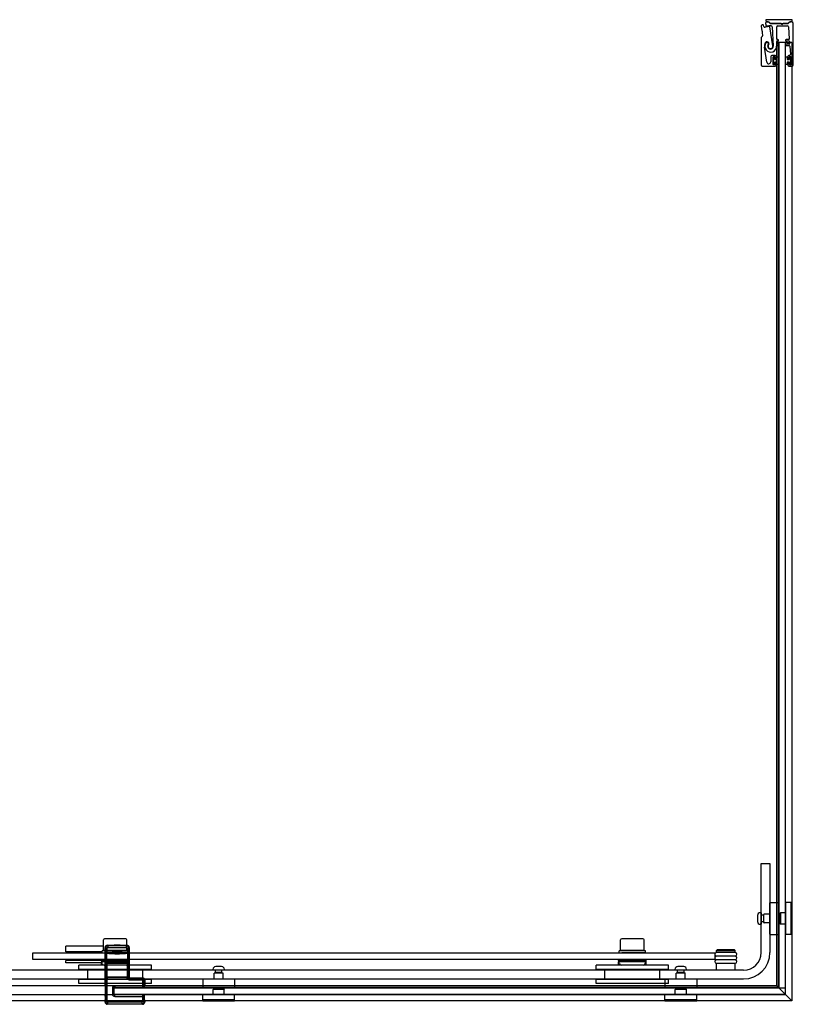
# Model space of a CAD drawing. Header units: millimetres. Extents: x 1646.79 to 1647.97, y 1054.03 to 1054.92.
# Tile 2 of 2: x 1647.27 to 1647.97, y 1054.03 to 1054.92. Entities that reach past the tile are written whole.
import ezdxf

# ---------------------------------------------------------------- set-up
doc = ezdxf.new("R2010")
doc.units = ezdxf.units.MM
doc.layers.add('SANINDUSA', color=3, linetype='CONTINUOUS')

msp = doc.modelspace()

# ---------------------------------------------------------------- linework, layer by layer
at = {"layer": 'SANINDUSA'}
for p, q in [((1647.94093, 1054.91515), (1647.94154, 1054.91084)), ((1647.94332, 1054.91493), (1647.94293, 1054.91618)), ((1647.94497, 1054.91748), (1647.9454, 1054.91549)), ((1647.94521, 1054.92106), (1647.94521, 1054.92006)), ((1647.96914, 1054.92106), (1647.94521, 1054.92106)), ((1647.9472, 1054.91899), (1647.9462, 1054.91899)), ((1647.94621, 1054.91906), (1647.94719, 1054.91906)), ((1647.94719, 1054.91899), (1647.9472, 1054.91899)), ((1647.94881, 1054.91778), (1647.9479, 1054.91869)), ((1647.94815, 1054.91866), (1647.94906, 1054.91777)), ((1647.95143, 1054.89724), (1647.9489, 1054.91446)), ((1647.94951, 1054.91758), (1647.9651, 1054.91758)), ((1647.95888, 1054.91749), (1647.94952, 1054.91749)), ((1647.95104, 1054.91446), (1647.95195, 1054.89707)), ((1647.95501, 1054.90342), (1647.95501, 1054.91448)), ((1647.95601, 1054.91548), (1647.96469, 1054.91548)), ((1647.95953, 1054.91693), (1647.95905, 1054.91741)), ((1647.96072, 1054.91741), (1647.96024, 1054.91693)), ((1647.96511, 1054.91749), (1647.9609, 1054.91749)), ((1647.96556, 1054.91777), (1647.96647, 1054.91867)), ((1647.96569, 1054.91455), (1647.96648, 1054.90346)), ((1647.96672, 1054.91869), (1647.96582, 1054.91778)), ((1647.96742, 1054.91906), (1647.96814, 1054.91906)), ((1647.96889, 1054.91898), (1647.96742, 1054.91898)), ((1647.96914, 1054.92006), (1647.96914, 1054.92106)), ((1647.97014, 1054.87998), (1647.97014, 1054.91773)), ((1647.94081, 1054.90447), (1647.94081, 1054.87998)), ((1647.94201, 1054.90608), (1647.9411, 1054.90518)), ((1647.94166, 1054.91064), (1647.94202, 1054.91037)), ((1647.94175, 1054.90936), (1647.94215, 1054.9065)), ((1647.94208, 1054.90995), (1647.9418, 1054.90958)), ((1647.946, 1054.88253), (1647.94387, 1054.89598)), ((1647.95501, 1054.89922), (1647.95501, 1054.90122)), ((1647.95542, 1054.90045), (1647.95512, 1054.90045)), ((1647.95512, 1054.04319), (1647.95512, 1054.90045)), ((1647.95542, 1054.90045), (1647.95577, 1054.90045)), ((1647.9555, 1054.89752), (1647.95619, 1054.89752)), ((1647.95619, 1054.90292), (1647.95551, 1054.90292)), ((1647.95551, 1054.90172), (1647.95619, 1054.90172)), ((1647.95619, 1054.89872), (1647.95551, 1054.89872)), ((1647.95627, 1054.90045), (1647.95577, 1054.90045)), ((1647.95627, 1054.90045), (1647.95661, 1054.90045)), ((1647.96317, 1054.90045), (1647.95661, 1054.90045)), ((1647.95661, 1054.0417), (1647.95661, 1054.90045)), ((1647.95689, 1054.90045), (1647.95689, 1054.04145)), ((1647.96289, 1054.90045), (1647.95689, 1054.90045)), ((1647.96289, 1054.04145), (1647.96289, 1054.90045)), ((1647.96317, 1054.03513), (1647.96317, 1054.90045)), ((1647.96317, 1054.90045), (1647.96347, 1054.90045)), ((1647.96447, 1054.90045), (1647.96347, 1054.90045)), ((1647.96598, 1054.90292), (1647.96359, 1054.90292)), ((1647.96359, 1054.90172), (1647.96613, 1054.90172)), ((1647.96628, 1054.89872), (1647.96359, 1054.89872)), ((1647.96359, 1054.89752), (1647.96643, 1054.89752)), ((1647.96447, 1054.90045), (1647.96767, 1054.90045)), ((1647.96663, 1054.90126), (1647.96678, 1054.89926)), ((1647.96693, 1054.89706), (1647.96746, 1054.88955)), ((1647.96867, 1054.90045), (1647.96767, 1054.90045)), ((1647.96867, 1054.90045), (1647.96867, 1054.02964)), ((1647.94964, 1054.88748), (1647.94964, 1054.88281)), ((1647.95364, 1054.88848), (1647.95064, 1054.88848)), ((1647.95194, 1054.88028), (1647.95194, 1054.88718)), ((1647.95209, 1054.88023), (1647.95209, 1054.88723)), ((1647.95209, 1054.88723), (1647.95309, 1054.88723)), ((1647.95224, 1054.88748), (1647.95294, 1054.88748)), ((1647.95309, 1054.88723), (1647.95309, 1054.88498)), ((1647.95324, 1054.88718), (1647.95324, 1054.88568)), ((1647.95464, 1054.88568), (1647.95464, 1054.88748)), ((1647.95509, 1054.88723), (1647.95689, 1054.88723)), ((1647.95509, 1054.88498), (1647.95509, 1054.88723)), ((1647.95689, 1054.88723), (1647.95689, 1054.88023)), ((1647.96289, 1054.88723), (1647.96469, 1054.88723)), ((1647.96289, 1054.88023), (1647.96289, 1054.88723)), ((1647.96469, 1054.88723), (1647.96469, 1054.88498)), ((1647.96514, 1054.88748), (1647.96514, 1054.88568)), ((1647.96647, 1054.88848), (1647.96614, 1054.88848)), ((1647.96654, 1054.88568), (1647.96654, 1054.88718)), ((1647.96669, 1054.88498), (1647.96669, 1054.88723)), ((1647.96669, 1054.88723), (1647.96769, 1054.88723)), ((1647.96684, 1054.88748), (1647.96754, 1054.88748)), ((1647.96769, 1054.88723), (1647.96769, 1054.88023)), ((1647.96784, 1054.88718), (1647.96784, 1054.88028)), ((1647.94181, 1054.87898), (1647.95364, 1054.87898)), ((1647.95309, 1054.88023), (1647.95209, 1054.88023)), ((1647.95294, 1054.87998), (1647.95224, 1054.87998)), ((1647.95309, 1054.88498), (1647.95509, 1054.88498)), ((1647.95509, 1054.88248), (1647.95309, 1054.88248)), ((1647.95309, 1054.88248), (1647.95309, 1054.88023)), ((1647.95324, 1054.88178), (1647.95324, 1054.88028)), ((1647.95354, 1054.88538), (1647.95434, 1054.88538)), ((1647.95434, 1054.88208), (1647.95354, 1054.88208)), ((1647.95464, 1054.87998), (1647.95464, 1054.88178)), ((1647.95509, 1054.88023), (1647.95509, 1054.88248)), ((1647.95689, 1054.88023), (1647.95509, 1054.88023)), ((1647.96469, 1054.88023), (1647.96289, 1054.88023)), ((1647.96469, 1054.88498), (1647.96669, 1054.88498)), ((1647.96469, 1054.88248), (1647.96469, 1054.88023)), ((1647.96669, 1054.88248), (1647.96469, 1054.88248)), ((1647.96514, 1054.88178), (1647.96514, 1054.87998)), ((1647.96544, 1054.88538), (1647.96624, 1054.88538)), ((1647.96624, 1054.88208), (1647.96544, 1054.88208)), ((1647.96614, 1054.87898), (1647.96914, 1054.87898)), ((1647.96654, 1054.88028), (1647.96654, 1054.88178)), ((1647.96669, 1054.88023), (1647.96669, 1054.88248)), ((1647.96769, 1054.88023), (1647.96669, 1054.88023)), ((1647.96754, 1054.87998), (1647.96684, 1054.87998)), ((1647.94089, 1054.15445), (1647.94889, 1054.15445)), ((1647.94089, 1054.07345), (1647.94089, 1054.15445)), ((1647.94889, 1054.15445), (1647.94889, 1054.07345)), ((1647.94889, 1054.09025), (1647.94889, 1054.11865)), ((1647.94919, 1054.11895), (1647.95659, 1054.11895)), ((1647.95689, 1054.11865), (1647.95689, 1054.09025)), ((1647.96289, 1054.11865), (1647.96289, 1054.09025)), ((1647.96779, 1054.11895), (1647.96319, 1054.11895)), ((1647.96789, 1054.11895), (1647.96789, 1054.08995)), ((1647.96889, 1054.11895), (1647.96789, 1054.11895)), ((1647.96889, 1054.11895), (1647.96889, 1054.08995)), ((1647.94089, 1054.1097), (1647.94015, 1054.1097)), ((1647.94089, 1054.1097), (1647.94089, 1054.0992)), ((1647.94295, 1054.10745), (1647.94089, 1054.10745)), ((1647.94295, 1054.10745), (1647.94295, 1054.10145)), ((1647.94326, 1054.10691), (1647.94295, 1054.10745)), ((1647.94339, 1054.10075), (1647.94339, 1054.10815)), ((1647.94889, 1054.10845), (1647.94369, 1054.10845)), ((1647.95789, 1054.10845), (1647.95689, 1054.10845)), ((1647.95789, 1054.10905), (1647.95839, 1054.10955)), ((1647.95789, 1054.10905), (1647.95789, 1054.09985)), ((1647.95839, 1054.10955), (1647.95839, 1054.09935)), ((1647.96289, 1054.10955), (1647.95839, 1054.10955)), ((1647.93759, 1054.10714), (1647.93759, 1054.10176)), ((1647.94089, 1054.0992), (1647.94015, 1054.0992)), ((1647.94295, 1054.10145), (1647.94089, 1054.10145)), ((1647.94326, 1054.10199), (1647.94295, 1054.10145)), ((1647.94889, 1054.10045), (1647.94369, 1054.10045)), ((1647.95789, 1054.10045), (1647.95689, 1054.10045)), ((1647.95789, 1054.09985), (1647.95839, 1054.09935)), ((1647.96289, 1054.09935), (1647.95839, 1054.09935)), ((1647.94919, 1054.08995), (1647.95659, 1054.08995)), ((1647.96779, 1054.08995), (1647.96319, 1054.08995)), ((1647.96889, 1054.08995), (1647.96789, 1054.08995)), ((1647.34316, 1054.07544), (1647.34316, 1054.08494)), ((1647.36346, 1054.08594), (1647.34416, 1054.08594)), ((1647.36446, 1054.07544), (1647.36446, 1054.08494)), ((1647.81316, 1054.07545), (1647.81316, 1054.08495)), ((1647.83346, 1054.08595), (1647.81416, 1054.08595)), ((1647.83446, 1054.07545), (1647.83446, 1054.08495)), ((1647.27881, 1054.07314), (1647.89881, 1054.07314)), ((1647.27881, 1054.06714), (1647.27881, 1054.07314)), ((1647.34316, 1054.07914), (1647.30881, 1054.07914)), ((1647.30881, 1054.07414), (1647.30881, 1054.07914)), ((1647.34181, 1054.07414), (1647.30881, 1054.07414)), ((1647.30931, 1054.07414), (1647.30931, 1054.07314)), ((1647.34181, 1054.07314), (1647.34181, 1054.07514)), ((1647.36446, 1054.07544), (1647.34316, 1054.07544)), ((1647.34459, 1054.0781), (1647.34499, 1054.0777)), ((1647.34459, 1054.04371), (1647.34459, 1054.0781)), ((1647.34467, 1054.07289), (1647.3447, 1054.0749)), ((1647.34467, 1054.07289), (1647.34617, 1054.07289)), ((1647.34467, 1054.07289), (1647.34467, 1054.06639)), ((1647.34471, 1054.0749), (1647.34499, 1054.07515)), ((1647.34499, 1054.0777), (1647.34649, 1054.0777)), ((1647.34499, 1054.0777), (1647.34499, 1054.07515)), ((1647.34649, 1054.07515), (1647.34499, 1054.07515)), ((1647.34531, 1054.07514), (1647.34531, 1054.07544)), ((1647.34606, 1054.07341), (1647.34635, 1054.07366)), ((1647.34617, 1054.06639), (1647.34617, 1054.07289)), ((1647.34635, 1054.07366), (1647.34649, 1054.07515)), ((1647.34649, 1054.07515), (1647.34649, 1054.0777)), ((1647.34699, 1054.0797), (1647.34659, 1054.0801)), ((1647.34659, 1054.0801), (1647.35298, 1054.0801)), ((1647.3642, 1054.0797), (1647.34699, 1054.0797)), ((1647.34699, 1054.0797), (1647.34699, 1054.0782)), ((1647.34699, 1054.0782), (1647.3642, 1054.0782)), ((1647.35259, 1054.07319), (1647.35859, 1054.07319)), ((1647.35274, 1054.07317), (1647.35272, 1054.07319)), ((1647.35845, 1054.07317), (1647.35274, 1054.07317)), ((1647.35313, 1054.07295), (1647.35274, 1054.07317)), ((1647.35321, 1054.08032), (1647.35294, 1054.08006)), ((1647.35824, 1054.08006), (1647.35294, 1054.08006)), ((1647.35313, 1054.07995), (1647.35294, 1054.08006)), ((1647.35805, 1054.07995), (1647.35313, 1054.07995)), ((1647.35805, 1054.07295), (1647.35313, 1054.07295)), ((1647.35318, 1054.07274), (1647.35801, 1054.07274)), ((1647.35359, 1054.07232), (1647.35318, 1054.07274)), ((1647.35321, 1054.08032), (1647.35798, 1054.08032)), ((1647.35359, 1054.07232), (1647.35759, 1054.07232)), ((1647.35759, 1054.07232), (1647.35801, 1054.07274)), ((1647.35798, 1054.08032), (1647.35824, 1054.08006)), ((1647.35805, 1054.07995), (1647.35824, 1054.08006)), ((1647.35805, 1054.07295), (1647.35845, 1054.07317)), ((1647.35821, 1054.0801), (1647.36459, 1054.0801)), ((1647.35845, 1054.07317), (1647.35846, 1054.07319)), ((1647.36161, 1054.07315), (1647.36161, 1054.07314)), ((1647.36231, 1054.07515), (1647.36231, 1054.07544)), ((1647.36459, 1054.0801), (1647.3642, 1054.0797)), ((1647.3642, 1054.0782), (1647.3642, 1054.0797)), ((1647.3647, 1054.0777), (1647.3647, 1054.07516)), ((1647.3647, 1054.0777), (1647.3662, 1054.0777)), ((1647.3662, 1054.07516), (1647.3647, 1054.07516)), ((1647.3647, 1054.07516), (1647.36484, 1054.07366)), ((1647.36484, 1054.07366), (1647.36512, 1054.07341)), ((1647.36501, 1054.0729), (1647.36651, 1054.0729)), ((1647.36501, 1054.0729), (1647.36501, 1054.06639)), ((1647.36581, 1054.07315), (1647.36581, 1054.07515)), ((1647.3662, 1054.0777), (1647.36659, 1054.0781)), ((1647.3662, 1054.07516), (1647.3662, 1054.0777)), ((1647.3662, 1054.07516), (1647.36648, 1054.0749)), ((1647.36649, 1054.0749), (1647.36652, 1054.0729)), ((1647.36651, 1054.06639), (1647.36651, 1054.0729)), ((1647.36659, 1054.0781), (1647.36659, 1054.05145)), ((1647.81181, 1054.07314), (1647.81181, 1054.07514)), ((1647.83446, 1054.07545), (1647.81316, 1054.07545)), ((1647.81531, 1054.07515), (1647.81531, 1054.07545)), ((1647.83161, 1054.07315), (1647.83161, 1054.07314)), ((1647.83231, 1054.07515), (1647.83231, 1054.07545)), ((1647.83581, 1054.07315), (1647.83581, 1054.07515)), ((1647.89881, 1054.07314), (1647.89881, 1054.06714)), ((1647.90081, 1054.07585), (1647.90031, 1054.07535)), ((1647.91731, 1054.07535), (1647.90031, 1054.07535)), ((1647.90031, 1054.07385), (1647.90031, 1054.07535)), ((1647.91731, 1054.07385), (1647.90031, 1054.07385)), ((1647.91731, 1054.0735), (1647.90031, 1054.0735)), ((1647.91681, 1054.07585), (1647.90081, 1054.07585)), ((1647.90181, 1054.0735), (1647.90181, 1054.07385)), ((1647.91581, 1054.0735), (1647.91581, 1054.07385)), ((1647.91681, 1054.07585), (1647.91731, 1054.07535)), ((1647.91731, 1054.07385), (1647.91731, 1054.07535)), ((1647.89881, 1054.06714), (1647.27881, 1054.06714)), ((1647.34131, 1054.06614), (1647.30881, 1054.06614)), ((1647.30881, 1054.06414), (1647.30881, 1054.06614)), ((1647.34131, 1054.06414), (1647.30881, 1054.06414)), ((1647.30981, 1054.06714), (1647.30981, 1054.06614)), ((1647.34131, 1054.06614), (1647.34131, 1054.06714)), ((1647.34131, 1054.06614), (1647.34131, 1054.06514)), ((1647.34131, 1054.06614), (1647.36631, 1054.06614)), ((1647.34131, 1054.06614), (1647.34131, 1054.06614)), ((1647.34131, 1054.06414), (1647.34131, 1054.06514)), ((1647.36631, 1054.06514), (1647.34131, 1054.06514)), ((1647.34131, 1054.06195), (1647.34131, 1054.06414)), ((1647.34216, 1054.06325), (1647.34166, 1054.06514)), ((1647.34467, 1054.06639), (1647.34617, 1054.06639)), ((1647.34467, 1054.06639), (1647.3447, 1054.06439)), ((1647.34471, 1054.06439), (1647.34499, 1054.06413)), ((1647.34487, 1054.05218), (1647.34487, 1054.06256)), ((1647.34487, 1054.06256), (1647.34487, 1054.06256)), ((1647.34487, 1054.05218), (1647.34487, 1054.06256)), ((1647.34489, 1054.06376), (1647.34499, 1054.06386)), ((1647.34659, 1054.06376), (1647.34489, 1054.06376)), ((1647.34489, 1054.06356), (1647.34499, 1054.06366)), ((1647.34499, 1054.06413), (1647.34649, 1054.06413)), ((1647.34499, 1054.06413), (1647.34499, 1054.06386)), ((1647.34499, 1054.06366), (1647.34499, 1054.05108)), ((1647.34606, 1054.06588), (1647.34635, 1054.06563)), ((1647.34649, 1054.06413), (1647.34635, 1054.06563)), ((1647.34649, 1054.06388), (1647.34649, 1054.06413)), ((1647.34649, 1054.06388), (1647.3647, 1054.06388)), ((1647.34649, 1054.05105), (1647.34649, 1054.06368)), ((1647.34649, 1054.06368), (1647.3647, 1054.06368)), ((1647.34659, 1054.06376), (1647.34667, 1054.06384)), ((1647.34667, 1054.06384), (1647.34667, 1054.06368)), ((1647.34717, 1054.06385), (1647.36401, 1054.06385)), ((1647.34717, 1054.06368), (1647.34717, 1054.06385)), ((1647.36401, 1054.06385), (1647.36401, 1054.06368)), ((1647.36451, 1054.06384), (1647.3646, 1054.06376)), ((1647.36451, 1054.06368), (1647.36451, 1054.06384)), ((1647.3663, 1054.06376), (1647.3646, 1054.06376)), ((1647.36484, 1054.06562), (1647.3647, 1054.06413)), ((1647.3647, 1054.06413), (1647.3662, 1054.06413)), ((1647.3647, 1054.06413), (1647.3647, 1054.06388)), ((1647.3647, 1054.06368), (1647.3647, 1054.05105)), ((1647.36484, 1054.06562), (1647.36512, 1054.06588)), ((1647.36501, 1054.06639), (1647.36651, 1054.06639)), ((1647.36545, 1054.06325), (1647.36596, 1054.06514)), ((1647.3662, 1054.06413), (1647.36648, 1054.06439)), ((1647.3662, 1054.06386), (1647.3662, 1054.06413)), ((1647.3662, 1054.06386), (1647.3663, 1054.06376)), ((1647.3662, 1054.05108), (1647.3662, 1054.06366)), ((1647.3662, 1054.06366), (1647.3663, 1054.06356)), ((1647.36631, 1054.06614), (1647.36631, 1054.06714)), ((1647.36631, 1054.06514), (1647.36631, 1054.06614)), ((1647.36631, 1054.06414), (1647.36631, 1054.06514)), ((1647.36631, 1054.06195), (1647.36631, 1054.06414)), ((1647.36631, 1054.06256), (1647.36632, 1054.06256)), ((1647.36631, 1054.06256), (1647.36631, 1054.05218)), ((1647.36632, 1054.06256), (1647.36632, 1054.05218)), ((1647.36649, 1054.06439), (1647.36652, 1054.06639)), ((1647.8113, 1054.06615), (1647.8113, 1054.06714)), ((1647.81131, 1054.06615), (1647.8113, 1054.06615)), ((1647.81131, 1054.06615), (1647.81131, 1054.06515)), ((1647.81131, 1054.06615), (1647.83631, 1054.06615)), ((1647.81131, 1054.06415), (1647.81131, 1054.06515)), ((1647.83631, 1054.06515), (1647.81131, 1054.06515)), ((1647.81131, 1054.06195), (1647.81131, 1054.06415)), ((1647.81216, 1054.06326), (1647.81165, 1054.06515)), ((1647.83545, 1054.06326), (1647.83595, 1054.06515)), ((1647.8363, 1054.06615), (1647.8363, 1054.06714)), ((1647.83631, 1054.06515), (1647.83631, 1054.06615)), ((1647.83631, 1054.06415), (1647.83631, 1054.06515)), ((1647.83631, 1054.06195), (1647.83631, 1054.06415)), ((1647.90031, 1054.0705), (1647.91731, 1054.0705)), ((1647.91731, 1054.07015), (1647.90031, 1054.07015)), ((1647.90031, 1054.06715), (1647.91731, 1054.06715)), ((1647.91731, 1054.0668), (1647.90031, 1054.0668)), ((1647.90031, 1054.0638), (1647.91731, 1054.0638)), ((1647.91731, 1054.06345), (1647.90031, 1054.06345)), ((1647.90031, 1054.05745), (1647.90031, 1054.06345)), ((1647.90181, 1054.07015), (1647.90181, 1054.0705)), ((1647.90181, 1054.0668), (1647.90181, 1054.06715)), ((1647.90181, 1054.06345), (1647.90181, 1054.0638)), ((1647.91581, 1054.07015), (1647.91581, 1054.0705)), ((1647.91581, 1054.0668), (1647.91581, 1054.06715)), ((1647.91581, 1054.06345), (1647.91581, 1054.0638)), ((1647.91731, 1054.05745), (1647.91731, 1054.06345)), ((1647.92489, 1054.05745), (1646.85593, 1054.05745)), ((1647.38681, 1054.06195), (1647.32081, 1054.06195)), ((1647.32081, 1054.05795), (1647.32081, 1054.06195)), ((1647.38681, 1054.05795), (1647.32081, 1054.05795)), ((1647.32881, 1054.04895), (1647.32881, 1054.05795)), ((1647.364, 1054.06214), (1647.34361, 1054.06214)), ((1647.37881, 1054.04895), (1647.37881, 1054.05795)), ((1647.38681, 1054.05795), (1647.38681, 1054.06195)), ((1647.44256, 1054.05745), (1647.44256, 1054.05819)), ((1647.45306, 1054.05745), (1647.44256, 1054.05745)), ((1647.44381, 1054.04945), (1647.44381, 1054.05465)), ((1647.44411, 1054.05495), (1647.45151, 1054.05495)), ((1647.44481, 1054.05539), (1647.44481, 1054.05745)), ((1647.45081, 1054.05539), (1647.44481, 1054.05539)), ((1647.44535, 1054.05507), (1647.44481, 1054.05539)), ((1647.4505, 1054.06075), (1647.44512, 1054.06075)), ((1647.45026, 1054.05507), (1647.45081, 1054.05539)), ((1647.45081, 1054.05539), (1647.45081, 1054.05745)), ((1647.45181, 1054.04945), (1647.45181, 1054.05465)), ((1647.45306, 1054.05745), (1647.45306, 1054.05819)), ((1647.8568, 1054.06195), (1647.7908, 1054.06195)), ((1647.7908, 1054.05795), (1647.7908, 1054.06195)), ((1647.8568, 1054.05795), (1647.7908, 1054.05795)), ((1647.7988, 1054.04895), (1647.7988, 1054.05795)), ((1647.834, 1054.06215), (1647.81361, 1054.06215)), ((1647.8488, 1054.04895), (1647.8488, 1054.05795)), ((1647.8568, 1054.05795), (1647.8568, 1054.06195)), ((1647.86256, 1054.05745), (1647.86256, 1054.05819)), ((1647.87306, 1054.05745), (1647.86256, 1054.05745)), ((1647.86381, 1054.04945), (1647.86381, 1054.05465)), ((1647.86411, 1054.05495), (1647.87151, 1054.05495)), ((1647.86481, 1054.05539), (1647.86481, 1054.05745)), ((1647.87081, 1054.05539), (1647.86481, 1054.05539)), ((1647.86535, 1054.05507), (1647.86481, 1054.05539)), ((1647.8705, 1054.06075), (1647.86512, 1054.06075)), ((1647.87026, 1054.05507), (1647.87081, 1054.05539)), ((1647.87081, 1054.05539), (1647.87081, 1054.05745)), ((1647.87181, 1054.04945), (1647.87181, 1054.05465)), ((1647.87306, 1054.05745), (1647.87306, 1054.05819)), ((1646.85593, 1054.04945), (1647.92489, 1054.04945)), ((1647.38681, 1054.04895), (1647.32081, 1054.04895)), ((1647.32081, 1054.04545), (1647.32081, 1054.04895)), ((1647.38681, 1054.04545), (1647.32081, 1054.04545)), ((1647.34487, 1054.05218), (1647.34487, 1054.05218)), ((1647.34499, 1054.05108), (1647.34489, 1054.05118)), ((1647.34499, 1054.05088), (1647.34489, 1054.05098)), ((1647.34489, 1054.05098), (1647.34659, 1054.05098)), ((1647.34499, 1054.05088), (1647.34499, 1054.02884)), ((1647.3647, 1054.05105), (1647.34649, 1054.05105)), ((1647.34649, 1054.02884), (1647.34649, 1054.05085)), ((1647.36471, 1054.05085), (1647.34649, 1054.05085)), ((1647.34667, 1054.05089), (1647.34659, 1054.05098)), ((1647.34667, 1054.05105), (1647.34667, 1054.05089)), ((1647.34717, 1054.05088), (1647.34717, 1054.05105)), ((1647.36401, 1054.05088), (1647.34717, 1054.05088)), ((1647.36401, 1054.05105), (1647.36401, 1054.05088)), ((1647.36451, 1054.05089), (1647.36451, 1054.05105)), ((1647.3646, 1054.05098), (1647.36451, 1054.05089)), ((1647.3646, 1054.05098), (1647.36631, 1054.05098)), ((1647.36471, 1054.05085), (1647.36622, 1054.05087)), ((1647.3663, 1054.05118), (1647.3662, 1054.05108)), ((1647.36631, 1054.05098), (1647.36622, 1054.05088)), ((1647.36632, 1054.05218), (1647.36631, 1054.05218)), ((1647.36659, 1054.05145), (1647.36631, 1054.05116)), ((1647.36631, 1054.05116), (1647.36631, 1054.05098)), ((1647.3672, 1054.05006), (1647.36759, 1054.05045)), ((1647.3782, 1054.05006), (1647.3672, 1054.05006)), ((1647.3672, 1054.05006), (1647.3672, 1054.04856)), ((1647.3672, 1054.04856), (1647.3782, 1054.04856)), ((1647.36759, 1054.05045), (1647.37859, 1054.05045)), ((1647.37859, 1054.05045), (1647.3782, 1054.05006)), ((1647.3782, 1054.04856), (1647.3782, 1054.05006)), ((1647.3787, 1054.04806), (1647.3802, 1054.04806)), ((1647.3787, 1054.04806), (1647.3787, 1054.04336)), ((1647.3802, 1054.04806), (1647.38059, 1054.04845)), ((1647.3802, 1054.04336), (1647.3802, 1054.04806)), ((1647.38059, 1054.04845), (1647.38059, 1054.04371)), ((1647.38681, 1054.04545), (1647.38681, 1054.04895)), ((1647.43331, 1054.04915), (1647.43331, 1054.04175)), ((1647.43361, 1054.04945), (1647.46201, 1054.04945)), ((1647.46231, 1054.04915), (1647.46231, 1054.04175)), ((1647.8568, 1054.04895), (1647.7908, 1054.04895)), ((1647.7908, 1054.04545), (1647.7908, 1054.04895)), ((1647.8568, 1054.04545), (1647.7908, 1054.04545)), ((1647.85331, 1054.04915), (1647.85331, 1054.04175)), ((1647.85361, 1054.04945), (1647.88201, 1054.04945)), ((1647.8568, 1054.04545), (1647.8568, 1054.04895)), ((1647.88231, 1054.04915), (1647.88231, 1054.04175)), ((1647.95512, 1054.04319), (1647.04881, 1054.04319)), ((1647.34459, 1054.04371), (1647.34463, 1054.04368)), ((1647.34464, 1054.04283), (1647.34464, 1054.03665)), ((1647.34466, 1054.03565), (1647.34475, 1054.03519)), ((1647.35131, 1054.04136), (1647.35281, 1054.04136)), ((1647.35131, 1054.04136), (1647.35131, 1054.03554)), ((1647.35281, 1054.03513), (1647.35281, 1054.04319)), ((1647.95661, 1054.0417), (1647.35281, 1054.0417)), ((1647.35281, 1054.04145), (1647.96281, 1054.04145)), ((1647.35281, 1054.03545), (1647.35281, 1054.04145)), ((1647.35281, 1054.03554), (1647.35281, 1054.04136)), ((1647.35309, 1054.04165), (1647.35331, 1054.04186)), ((1647.37891, 1054.04165), (1647.35309, 1054.04165)), ((1647.35331, 1054.04336), (1647.35331, 1054.04186)), ((1647.3787, 1054.04336), (1647.35331, 1054.04336)), ((1647.35331, 1054.04186), (1647.3787, 1054.04186)), ((1647.3787, 1054.04336), (1647.3787, 1054.04186)), ((1647.3802, 1054.04336), (1647.3787, 1054.04336)), ((1647.3787, 1054.04186), (1647.37891, 1054.04165)), ((1647.38041, 1054.04315), (1647.3802, 1054.04336)), ((1647.38042, 1054.04354), (1647.38059, 1054.04371)), ((1647.46201, 1054.04145), (1647.43361, 1054.04145)), ((1647.44321, 1054.04045), (1647.44271, 1054.03995)), ((1647.45291, 1054.03995), (1647.44271, 1054.03995)), ((1647.44271, 1054.03545), (1647.44271, 1054.03995)), ((1647.45241, 1054.04045), (1647.44321, 1054.04045)), ((1647.44381, 1054.04045), (1647.44381, 1054.04145)), ((1647.45181, 1054.04045), (1647.45181, 1054.04145)), ((1647.45241, 1054.04045), (1647.45291, 1054.03995)), ((1647.45291, 1054.03545), (1647.45291, 1054.03995)), ((1647.88201, 1054.04145), (1647.85361, 1054.04145)), ((1647.86321, 1054.04045), (1647.86271, 1054.03995)), ((1647.87291, 1054.03995), (1647.86271, 1054.03995)), ((1647.86271, 1054.03545), (1647.86271, 1054.03995)), ((1647.87241, 1054.04045), (1647.86321, 1054.04045)), ((1647.86381, 1054.04045), (1647.86381, 1054.04145)), ((1647.87181, 1054.04045), (1647.87181, 1054.04145)), ((1647.87241, 1054.04045), (1647.87291, 1054.03995)), ((1647.87291, 1054.03545), (1647.87291, 1054.03995)), ((1647.96867, 1054.02964), (1647.95512, 1054.04319)), ((1647.95689, 1054.04145), (1647.96289, 1054.04145)), ((1647.96281, 1054.04145), (1647.96281, 1054.03545)), ((1647.96867, 1054.02964), (1646.85535, 1054.02964)), ((1647.96317, 1054.03513), (1647.04881, 1054.03513)), ((1647.34475, 1054.02929), (1647.34459, 1054.02913)), ((1647.34459, 1054.02845), (1647.34459, 1054.02913)), ((1647.34499, 1054.02884), (1647.34459, 1054.02845)), ((1647.34477, 1054.03384), (1647.34477, 1054.03064)), ((1647.34499, 1054.02884), (1647.34649, 1054.02884)), ((1647.34659, 1054.02645), (1647.34699, 1054.02684)), ((1647.34699, 1054.02684), (1647.34699, 1054.02834)), ((1647.3782, 1054.02834), (1647.34699, 1054.02834)), ((1647.34699, 1054.02684), (1647.3782, 1054.02684)), ((1647.35131, 1054.03554), (1647.35281, 1054.03554)), ((1647.96281, 1054.03545), (1647.35281, 1054.03545)), ((1647.35309, 1054.03525), (1647.37891, 1054.03525)), ((1647.35331, 1054.03504), (1647.35309, 1054.03525)), ((1647.35331, 1054.03354), (1647.35331, 1054.03504)), ((1647.3787, 1054.03504), (1647.35331, 1054.03504)), ((1647.35331, 1054.03354), (1647.3787, 1054.03354)), ((1647.3782, 1054.02684), (1647.3782, 1054.02834)), ((1647.3782, 1054.02684), (1647.37859, 1054.02645)), ((1647.37891, 1054.03525), (1647.3787, 1054.03504)), ((1647.3787, 1054.03504), (1647.3787, 1054.03354)), ((1647.3787, 1054.03354), (1647.3802, 1054.03354)), ((1647.3787, 1054.03354), (1647.3787, 1054.02884)), ((1647.3802, 1054.02884), (1647.3787, 1054.02884)), ((1647.3802, 1054.03354), (1647.38041, 1054.03375)), ((1647.3802, 1054.02884), (1647.3802, 1054.03354)), ((1647.38059, 1054.02845), (1647.3802, 1054.02884)), ((1647.38041, 1054.03064), (1647.38041, 1054.03375)), ((1647.38059, 1054.02913), (1647.38044, 1054.02929)), ((1647.38059, 1054.02913), (1647.38059, 1054.02845)), ((1647.43331, 1054.03055), (1647.43331, 1054.03515)), ((1647.46231, 1054.03045), (1647.43331, 1054.03045)), ((1647.43331, 1054.02945), (1647.43331, 1054.03045)), ((1647.46231, 1054.02945), (1647.43331, 1054.02945)), ((1647.46201, 1054.03545), (1647.43361, 1054.03545)), ((1647.46231, 1054.03055), (1647.46231, 1054.03515)), ((1647.46231, 1054.02945), (1647.46231, 1054.03045)), ((1647.85331, 1054.03055), (1647.85331, 1054.03515)), ((1647.88231, 1054.03045), (1647.85331, 1054.03045)), ((1647.85331, 1054.02945), (1647.85331, 1054.03045)), ((1647.88231, 1054.02945), (1647.85331, 1054.02945)), ((1647.88201, 1054.03545), (1647.85361, 1054.03545)), ((1647.88231, 1054.03055), (1647.88231, 1054.03515)), ((1647.88231, 1054.02945), (1647.88231, 1054.03045)), ((1647.37859, 1054.02645), (1647.34659, 1054.02645))]:
    msp.add_line(p, q, dxfattribs=at)
for centre, radius, start, end in [((1647.94192, 1054.91529), 0.001, 112.04163, 188), ((1647.94936, 1054.89693), 0.02081, 109.8637, 112.04163), ((1647.94246, 1054.91603), 0.0005, 17.04088, 109.8637), ((1647.94427, 1054.91522), 0.001, 197.04088, 285.53185), ((1647.94936, 1054.89693), 0.01799, 93.12571, 105.53185), ((1647.9462, 1054.91774), 0.00125, 90, 192.04088), ((1647.94621, 1054.92006), 0.001, 180, 270), ((1647.94589, 1054.9156), 0.0005, 192.04088, 280.53185), ((1647.94936, 1054.89693), 0.01849, 87.75015, 100.53185), ((1647.94719, 1054.91771), 0.00135, 45, 90), ((1647.94719, 1054.91799), 0.001, 45, 90), ((1647.9484, 1054.91439), 0.0005, 8.37556, 93.12571), ((1647.94952, 1054.91849), 0.001, 225, 270), ((1647.94951, 1054.91823), 0.00065, 225.61761, 270), ((1647.95004, 1054.9144), 0.001, 3, 87.75015), ((1647.95601, 1054.91448), 0.001, 90, 180), ((1647.95888, 1054.91724), 0.00025, 45, 90), ((1647.95989, 1054.91729), 0.0005, 225, 315), ((1647.9609, 1054.91724), 0.00025, 90, 135), ((1647.96469, 1054.91448), 0.001, 4.05698, 90), ((1647.9651, 1054.91823), 0.00065, 270, 314.5552), ((1647.96511, 1054.91849), 0.001, 270, 315.0893), ((1647.96742, 1054.91771), 0.00135, 90, 134.5552), ((1647.96743, 1054.91798), 0.001, 90.5341, 135.0893), ((1647.96814, 1054.92006), 0.001, 270, 0), ((1647.96889, 1054.91773), 0.00125, 0, 90), ((1647.94181, 1054.90447), 0.001, 135, 180), ((1647.94184, 1054.91088), 0.0003, 188, 233), ((1647.94204, 1054.9094), 0.0003, 143, 188), ((1647.94165, 1054.90643), 0.0005, 315, 8), ((1647.94184, 1054.91013), 0.0003, 323, 53), ((1647.95551, 1054.90342), 0.0005, 180, 270), ((1647.96598, 1054.90342), 0.0005, 270, 4.05698), ((1647.94978, 1054.89692), 0.00598, 145.53071, 188.99386), ((1647.94963, 1054.89686), 0.00537, 145.37372, 1.62094), ((1647.9463, 1054.8993), 0.00177, 322.18488, 145.53071), ((1647.94624, 1054.8992), 0.00125, 323.97828, 145.37372), ((1647.94936, 1054.89693), 0.0026, 143.97828, 3), ((1647.94936, 1054.89693), 0.0021, 142.18488, 8.37556), ((1647.9555, 1054.89702), 0.0005, 90, 181.62094), ((1647.95551, 1054.90122), 0.0005, 90, 180), ((1647.95551, 1054.89922), 0.0005, 180, 270), ((1647.95619, 1054.90232), 0.0006, 270, 90), ((1647.95619, 1054.89812), 0.0006, 270, 90), ((1647.96359, 1054.90232), 0.0006, 90, 270), ((1647.96359, 1054.89812), 0.0006, 90, 270), ((1647.96613, 1054.90122), 0.0005, 4.05698, 90), ((1647.96628, 1054.89922), 0.0005, 270, 4.05698), ((1647.96643, 1054.89702), 0.0005, 4.05698, 90), ((1647.95064, 1054.88748), 0.001, 90, 180), ((1647.95224, 1054.88718), 0.0003, 90, 180), ((1647.95294, 1054.88718), 0.0003, 0, 90), ((1647.95354, 1054.88568), 0.0003, 180, 270), ((1647.95364, 1054.88748), 0.001, 0, 90), ((1647.95434, 1054.88568), 0.0003, 270, 0), ((1647.96614, 1054.88748), 0.001, 90, 180), ((1647.96544, 1054.88568), 0.0003, 180, 270), ((1647.96624, 1054.88568), 0.0003, 270, 0), ((1647.96647, 1054.88948), 0.001, 270, 4.05698), ((1647.96684, 1054.88718), 0.0003, 90, 180), ((1647.96754, 1054.88718), 0.0003, 0, 90), ((1647.94181, 1054.87998), 0.001, 180, 270), ((1647.94781, 1054.88281), 0.00183, 188.99386, 0), ((1647.95224, 1054.88028), 0.0003, 180, 270), ((1647.95294, 1054.88028), 0.0003, 270, 0), ((1647.95354, 1054.88178), 0.0003, 90, 180), ((1647.95364, 1054.87998), 0.001, 270, 0), ((1647.95434, 1054.88178), 0.0003, 0, 90), ((1647.96544, 1054.88178), 0.0003, 90, 180), ((1647.96614, 1054.87998), 0.001, 180, 270), ((1647.96624, 1054.88178), 0.0003, 0, 90), ((1647.96684, 1054.88028), 0.0003, 180, 270), ((1647.96754, 1054.88028), 0.0003, 270, 0), ((1647.96914, 1054.87998), 0.001, 270, 0), ((1647.94919, 1054.11865), 0.0003, 90, 180), ((1647.95659, 1054.11865), 0.0003, 0, 90), ((1647.96319, 1054.11865), 0.0003, 90, 180), ((1647.96779, 1054.11885), 0.0001, 0, 90), ((1647.94015, 1054.10714), 0.00256, 90, 180), ((1647.94369, 1054.10815), 0.0003, 90, 180), ((1647.94015, 1054.10176), 0.00256, 180, 270), ((1647.94339, 1054.10698), 0.000144, 210, 269.84522), ((1647.94339, 1054.10192), 0.000144, 90.15478, 150), ((1647.94369, 1054.10075), 0.0003, 180, 270), ((1647.94919, 1054.09025), 0.0003, 180, 270), ((1647.95659, 1054.09025), 0.0003, 270, 0), ((1647.96319, 1054.09025), 0.0003, 180, 270), ((1647.96779, 1054.09005), 0.0001, 270, 0), ((1647.34416, 1054.08494), 0.001, 90, 180), ((1647.36346, 1054.08494), 0.001, 0, 90), ((1647.81416, 1054.08495), 0.001, 90, 180), ((1647.83346, 1054.08495), 0.001, 0, 90), ((1647.35558, 1054.17301), 0.10005, 264.54353, 268.56407), ((1647.34823, 1054.07359), 0.00217, 185.00495, 198.86511), ((1647.35558, 1054.17301), 0.10055, 264.63273, 268.78175), ((1647.35558, 1054.17301), 0.09977, 264.69184, 275.32621), ((1647.35558, 1054.17301), 0.09827, 264.69184, 275.32621), ((1647.35276, 1054.07381), 0.000652, 254.7859, 270.44944), ((1647.35306, 1054.07982), 0.000144, 338.24466, 60), ((1647.35306, 1054.07282), 0.000144, 323.70764, 60), ((1647.35558, 1054.17301), 0.10055, 271.23628, 275.38492), ((1647.35812, 1054.07982), 0.000144, 120, 201.75534), ((1647.35812, 1054.07282), 0.000144, 120, 216.29236), ((1647.35558, 1054.17301), 0.10005, 271.45448, 275.47448), ((1647.36296, 1054.0736), 0.00217, 341.09228, 354.9415), ((1647.90031, 1054.072), 0.0015, 90, 270), ((1647.91731, 1054.072), 0.0015, 270, 90), ((1647.92489, 1054.07345), 0.024, 270, 0), ((1647.92489, 1054.07345), 0.016, 270, 0), ((1647.34361, 1054.06364), 0.0015, 195.06623, 270), ((1647.34823, 1054.06569), 0.00217, 161.13243, 174.99751), ((1647.35558, 1053.96628), 0.10005, 84.52552, 95.45647), ((1647.35558, 1053.96628), 0.10055, 84.61508, 95.36727), ((1647.35558, 1053.96628), 0.09977, 84.67379, 95.30816), ((1647.35558, 1053.96628), 0.09827, 84.67379, 95.30816), ((1647.364, 1054.06364), 0.0015, 270, 344.93377), ((1647.36296, 1054.06569), 0.00217, 5.05604, 18.91019), ((1647.81361, 1054.06365), 0.0015, 195.06623, 270), ((1647.834, 1054.06365), 0.0015, 270, 344.93377), ((1647.90031, 1054.06865), 0.0015, 90, 270), ((1647.90031, 1054.0653), 0.0015, 90, 270), ((1647.91731, 1054.06865), 0.0015, 270, 90), ((1647.91731, 1054.0653), 0.0015, 270, 90), ((1647.34522, 1054.06164), 0.0005, 37.38497, 90), ((1647.36239, 1054.06164), 0.0005, 90, 142.61503), ((1647.44512, 1054.05819), 0.00256, 90, 180), ((1647.44411, 1054.05465), 0.0003, 90, 180), ((1647.44527, 1054.05495), 0.000144, 0.15478, 60), ((1647.45034, 1054.05495), 0.000144, 120, 179.84522), ((1647.4505, 1054.05819), 0.00256, 0, 90), ((1647.45151, 1054.05465), 0.0003, 0, 90), ((1647.81522, 1054.06165), 0.0005, 37.38497, 90), ((1647.83239, 1054.06165), 0.0005, 90, 142.61503), ((1647.86512, 1054.05819), 0.00256, 90, 180), ((1647.86411, 1054.05465), 0.0003, 90, 180), ((1647.86527, 1054.05495), 0.000144, 0.15478, 60), ((1647.87034, 1054.05495), 0.000144, 120, 179.84522), ((1647.8705, 1054.05819), 0.00256, 0, 90), ((1647.87151, 1054.05465), 0.0003, 0, 90), ((1647.43361, 1054.04915), 0.0003, 90, 180), ((1647.46201, 1054.04915), 0.0003, 0, 90), ((1647.85361, 1054.04915), 0.0003, 90, 180), ((1647.88201, 1054.04915), 0.0003, 0, 90), ((1647.35331, 1054.04136), 0.000501, 135.00449, 179.98107), ((1647.37882, 1054.04316), 0.0016, 350.22471, 359.46088), ((1647.43361, 1054.04175), 0.0003, 180, 270), ((1647.46201, 1054.04175), 0.0003, 270, 0), ((1647.85361, 1054.04175), 0.0003, 180, 270), ((1647.88201, 1054.04175), 0.0003, 270, 0), ((1647.35331, 1054.03554), 0.000501, 180.01902, 224.99542), ((1647.43361, 1054.03515), 0.0003, 90, 180), ((1647.43341, 1054.03055), 0.0001, 180, 270), ((1647.46201, 1054.03515), 0.0003, 0, 90), ((1647.46221, 1054.03055), 0.0001, 270, 0), ((1647.85361, 1054.03515), 0.0003, 90, 180), ((1647.85341, 1054.03055), 0.0001, 180, 270), ((1647.88201, 1054.03515), 0.0003, 0, 90), ((1647.88221, 1054.03055), 0.0001, 270, 0)]:
    msp.add_arc(centre, radius, start, end, dxfattribs=at)
for centre, major_axis, ratio, start_param, end_param in [((1647.35381, 1054.07514), (-0.012, 0), 0.000227, 3.141593, 6.283185), ((1647.34659, 1054.0781), (-0.00141, 0.00141), 0.999695, 5.497939, 7.068431), ((1647.34621, 1054.0749), (0.00101, -0.00111), 0.999722, 3.974746, 5.450032), ((1647.34699, 1054.0777), (-0.00141, -0.00141), 0.999848, 3.927143, 5.497635), ((1647.34649, 1054.07515), (-0.00101, 0.00111), 0.999721, 0.831859, 2.309733), ((1647.35381, 1054.07314), (-0.012, 0), 0.000227, 2.356109, 5.497873), ((1647.34699, 1054.0777), (-0.000354, 0.000354), 0.999695, 5.497939, 7.068431), ((1647.35381, 1054.07314), (-0.0078, 0), 0.000227, 3.141593, 5.297135), ((1647.35559, 1054.0798), (0.003, 0), 0.017455, 2.490845, 6.933933), ((1647.3642, 1054.0777), (-0.00141, 0.00141), 0.999848, 3.927143, 5.497635), ((1647.3642, 1054.0777), (0.000354, 0.000354), 0.999695, 5.497939, 7.068431), ((1647.36459, 1054.0781), (0.00141, 0.00141), 0.999695, 5.497939, 7.068431), ((1647.3647, 1054.07516), (-0.00101, -0.00111), 0.999721, 0.832017, 2.309576), ((1647.36498, 1054.0749), (0.00101, 0.00111), 0.999722, 3.974903, 5.449875), ((1647.82381, 1054.07515), (-0.012, 0), 0.000227, 3.141593, 6.283185), ((1647.82381, 1054.07315), (-0.012, 0), 0.000227, 2.278381, 5.627762), ((1647.82381, 1054.07314), (-0.0078, 0), 0.000227, 3.141593, 5.497746), ((1647.34621, 1054.06439), (0.00101, 0.00111), 0.999722, 0.833153, 2.308439), ((1647.34489, 1054.06256), (0, -0.0012), 0.017455, 3.159046, 4.712389), ((1647.34489, 1054.06256), (0, 0.001), 0.017455, 0.017453, 1.570796), ((1647.34649, 1054.06413), (0.00101, 0.00111), 0.999721, 0.831859, 2.309733), ((1647.34649, 1054.06386), (0.0015, 0), 0.017455, 1.570796, 3.124139), ((1647.34649, 1054.06366), (-0.0015, 0), 0.017455, 4.712389, 6.265732), ((1647.34659, 1054.06256), (0, -0.0012), 0.017455, 3.159046, 3.503264), ((1647.34717, 1054.06384), (0.0005, 0), 0.017455, 1.570796, 3.124139), ((1647.36401, 1054.06384), (0.0005, 0), 0.017455, 0.017453, 1.570796), ((1647.3646, 1054.06256), (0, 0.0012), 0.017455, 5.921514, 6.265732), ((1647.3647, 1054.06386), (0.0015, 0), 0.017455, 0.017453, 1.570796), ((1647.3647, 1054.06366), (-0.0015, 0), 0.017455, 3.159046, 4.712389), ((1647.3647, 1054.06413), (0.00101, -0.00111), 0.999721, 0.832017, 2.309576), ((1647.36498, 1054.06439), (0.00101, -0.00111), 0.999722, 0.83331, 2.308282), ((1647.3663, 1054.06256), (0, 0.0012), 0.017455, 4.712389, 6.265732), ((1647.3663, 1054.06256), (0, -0.001), 0.017455, 1.570796, 3.124139), ((1647.34489, 1054.05218), (0, -0.0012), 0.017455, 4.712389, 6.265732), ((1647.34489, 1054.05218), (0, 0.001), 0.017455, 1.570796, 3.124139), ((1647.34649, 1054.05108), (0.0015, 0), 0.017455, 3.159046, 4.712389), ((1647.34649, 1054.05088), (-0.0015, 0), 0.017455, 0.017453, 1.570796), ((1647.34659, 1054.05218), (0, -0.0012), 0.017455, 5.921514, 6.265732), ((1647.34717, 1054.05089), (-0.0005, 0), 0.017455, 0.017453, 1.570796), ((1647.36401, 1054.05089), (-0.0005, 0), 0.017455, 1.570796, 3.124139), ((1647.3646, 1054.05218), (0, 0.0012), 0.017455, 3.159046, 3.503264), ((1647.3647, 1054.05108), (0.0015, 0), 0.017455, 4.712389, 6.265732), ((1647.3672, 1054.05106), (-0.00177, -0.00177), 0.999695, 5.578075, 7.068431), ((1647.3672, 1054.05106), (-0.000708, -0.000708), 0.998783, 5.673241, 7.068431), ((1647.3663, 1054.05218), (0, -0.001), 0.017455, 0.017453, 1.570796), ((1647.3663, 1054.05218), (0, 0.0012), 0.017455, 3.704934, 4.712389), ((1647.36759, 1054.05145), (-0.000707, -0.000707), 0.999695, 5.497939, 7.068431), ((1647.37317, 1054.05013), (0.003, 0), 0.017455, 4.712389, 10.995574), ((1647.3782, 1054.04806), (-0.00141, 0.00141), 0.999848, 3.927143, 5.497635), ((1647.3782, 1054.04806), (0.000354, 0.000354), 0.999695, 5.497939, 7.068431), ((1647.37859, 1054.04845), (0.00141, 0.00141), 0.999695, 5.497939, 7.068431), ((1647.34463, 1054.04283), (0, 0.00085), 0.017455, 4.712389, 6.265732), ((1647.34466, 1054.03665), (0, -0.001), 0.017455, 4.712389, 6.195919), ((1647.35331, 1054.04136), (0.00141, 0.00141), 0.999695, 0.785246, 2.356347), ((1647.35309, 1054.04115), (-0.000354, -0.000354), 0.999695, 3.926839, 4.408005), ((1647.35331, 1054.04136), (0.000354, 0.000354), 0.997872, 0.785246, 1.570796), ((1647.37317, 1054.04178), (-0.003, 0), 0.017455, 4.712389, 10.995574), ((1647.3787, 1054.04336), (-0.00106, -0.00106), 0.999695, 0.78555, 2.356042), ((1647.37891, 1054.04315), (0.00106, -0.00106), 0.999695, 5.497939, 6.896147), ((1647.38042, 1054.04289), (0, -0.00065), 0.017455, 3.159046, 4.307135), ((1647.34659, 1054.02845), (-0.00141, -0.00141), 0.999695, 5.497939, 7.068431), ((1647.34475, 1054.03384), (0, 0.00135), 0.017455, 4.712389, 6.195919), ((1647.34475, 1054.03064), (0, 0.00135), 0.017455, 3.159046, 4.712389), ((1647.34699, 1054.02884), (0.00141, -0.00141), 0.999848, 3.927143, 5.497635), ((1647.34699, 1054.02884), (-0.000354, -0.000354), 0.999695, 5.497939, 7.068431), ((1647.35331, 1054.03554), (0.00141, -0.00141), 0.999695, 3.926839, 5.497939), ((1647.35309, 1054.03575), (-0.000354, 0.000354), 0.999695, 1.875313, 2.356347), ((1647.35331, 1054.03554), (0.000354, -0.000354), 0.997872, 4.712389, 5.497939), ((1647.3782, 1054.02884), (0.00141, 0.00141), 0.999848, 3.927143, 5.497635), ((1647.3782, 1054.02884), (0.000354, -0.000354), 0.999695, 5.497939, 7.068431), ((1647.37859, 1054.02845), (0.00141, -0.00141), 0.999695, 5.497939, 7.068431), ((1647.3787, 1054.03354), (0.00106, -0.00106), 0.999695, 0.78555, 2.356042), ((1647.37891, 1054.03375), (0.00106, 0.00106), 0.999695, 5.497939, 7.068431), ((1647.38044, 1054.03064), (0, -0.00135), 0.017455, 4.712389, 6.265732)]:
    msp.add_ellipse(centre, major_axis=major_axis, ratio=ratio, start_param=start_param, end_param=end_param, dxfattribs=at)

doc.saveas('drawing.dxf')
